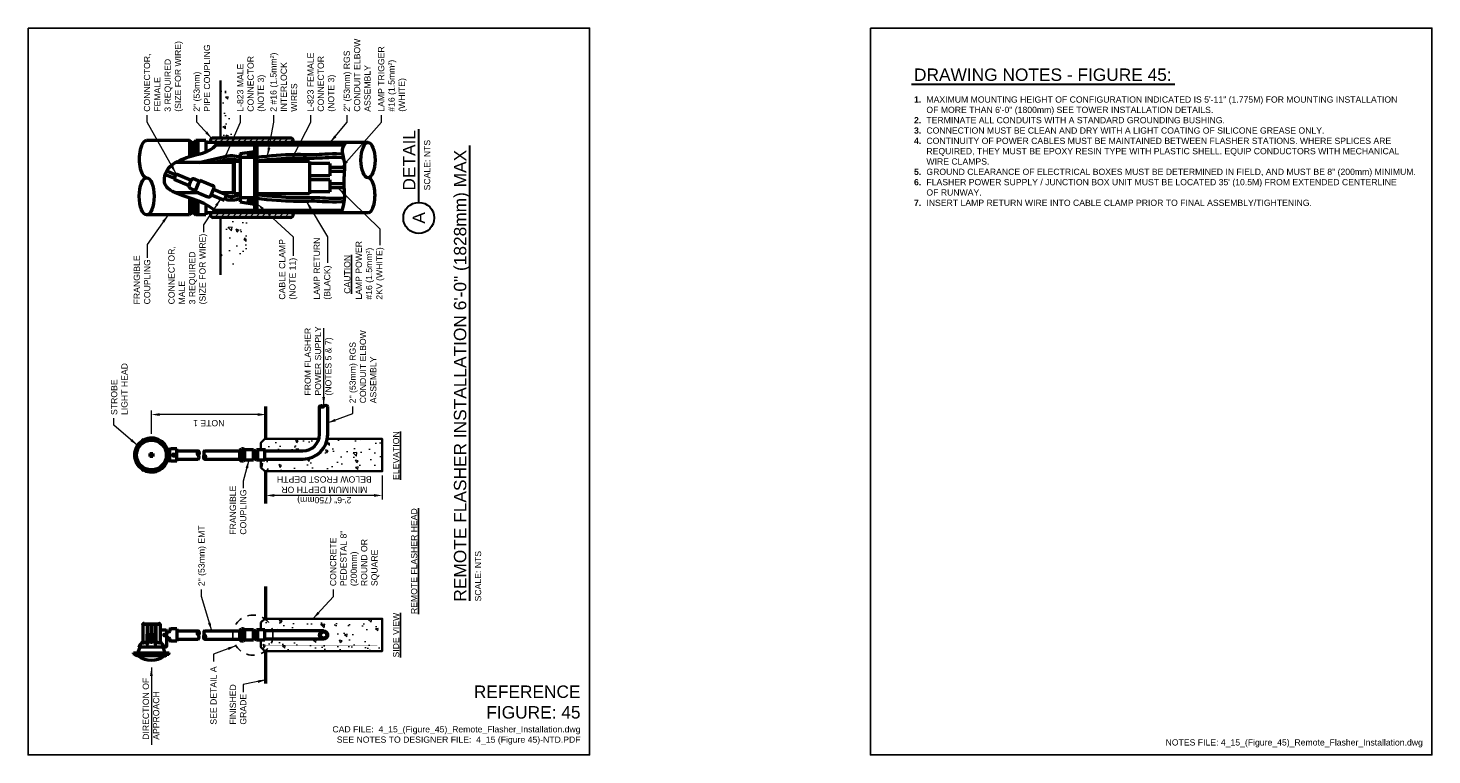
# Model space of a CAD drawing. Header units: inches. Extents: x 0 to 21.3, y 0 to 11.
import ezdxf
from ezdxf.enums import TextEntityAlignment as Align

# ---------------------------------------------------------------- set-up
doc = ezdxf.new("R2010")
doc.units = ezdxf.units.IN
doc.header["$LTSCALE"] = 0.5
doc.header["$MEASUREMENT"] = 0
doc.header["$PDSIZE"] = 2
doc.linetypes.add('DASHED', pattern=[0.75, 0.5, -0.25])
doc.linetypes.add('DASHED2', pattern=[0.375, 0.25, -0.125])
doc.layers.get('0').update_dxf_attribs({"linetype": 'CONTINUOUS'})
doc.layers.get('DEFPOINTS').update_dxf_attribs({"linetype": 'CONTINUOUS'})
for name, color, linetype, lineweight in [('C-GRAD-FNSH', 4, 'CONTINUOUS', 50), ('E-AFLD-CIRC-SERS', 203, 'CONTINUOUS', 50), ('E-AFLD-DEVC', 23, 'CONTINUOUS', 50), ('E-AFLD-JBOX', 23, 'CONTINUOUS', 50), ('E-AFLD-LITE-APPR', 203, 'CONTINUOUS', 50), ('E-GRND-CIRC', 4, 'CONTINUOUS', 50), ('E-POWR-CNDT', 83, 'CONTINUOUS', 50), ('G-ANNO-PATT', 8, 'CONTINUOUS', 18), ('G-ANNO-RDME', 5, 'CONTINUOUS', 18), ('S-FNDN-PEDS', 41, 'CONTINUOUS', 35)]:
    doc.layers.add(name, color=color, linetype=linetype, lineweight=lineweight)
for name, color, linetype in [('E-DETL-GRPH', 7, 'CONTINUOUS'), ('G-ANNO-DIMS', 7, 'CONTINUOUS'), ('G-ANNO-TEXT', 7, 'CONTINUOUS'), ('G-ANNO-TEXT @ 1', 7, 'CONTINUOUS'), ('G-ANNO-TTLB', 7, 'CONTINUOUS')]:
    doc.layers.add(name, color=color, linetype=linetype)
doc.styles.add('00-E-TITLE-1_1', font='arial.ttf', dxfattribs={"height": 0.1875})
doc.styles.add('01-E-BLDG-1_1', font='arial.ttf', dxfattribs={"height": 0.09375})
doc.styles.add('Arial', font='arial.ttf')
doc.dimstyles.new('01-E-BLDG-1_1', dxfattribs={"dimtxt": 0.09375, "dimasz": 0.125, "dimexe": 0.0625, "dimexo": 0.0625, "dimgap": 0.0625, "dimtad": 1, "dimdec": 4, "dimzin": 3, "dimdsep": 46, "dimlunit": 4, "dimtxsty": '01-E-BLDG-1_1', "dimcen": 0.0625, "dimclrd": 1, "dimclre": 1, "dimclrt": 256, "dimazin": 0, "dimtfac": 1, "dimtdec": 4, "dimtmove": 1, "dimatfit": 3, "dimfxl": 1, "dimfrac": 2, "dimtolj": 1, "dimtzin": 3, "dimlwd": 0, "dimlwe": 0, "dimarcsym": 0})
pattern_1 = [(140, (8.35144, -8.5), (0.03922, 0.4482876), [0.046875, -0.515625]), (85, (8.35144, -8.5), (-0.47012, -0.08672), [0.0375, -0.4125]), (190.4514, (8.3547, -8.46264), (-0.4309, 0.361568), [0.039838, -0.438214]), (136.1842, (8.22644, -8.5), (0.10345, 0.667026), [0.070312, -0.773437]), (186.6356, (8.23506, -8.4444), (-0.608824, 0.584164), [0.059756, -0.65732]), (81.184, (8.22644, -8.5), (-0.608824, 0.584164), [0.05625, -0.61875]), (111, (8.2577, -8.4375), (0.251637, 0.373067), [0.046875, -0.515625]), (56, (8.2577, -8.4375), (-0.453219, 0.152072), [0.0375, -0.4125]), (161.4514, (8.27866, -8.4064), (-0.201582, 0.525139), [0.039838, -0.438214]), (127.5, (8.35144, -8.5), (-0.2080587, 0.0075999), [0, -0.4075, 0, -0.41875, 0, -0.4140625]), (97.5, (8.35144, -8.5), (-0.2465073, 0.1644185), [0, -0.23875, 0, -0.398125, 0, -0.1578125]), (57.5, (8.35144, -8.63938), (0.0140968, 0.333639), [0, -0.15625, 0, -0.4875, 0, -0.646875]), (47.5, (8.35144, -8.70188), (-0.0625656, 0.3644914), [0, -0.203125, 0, -0.32375, 0, -0.459375])]
pattern_2 = [(140, (16.35144, -8.5794), (0.03922, 0.4482876), [0.046875, -0.515625]), (85, (16.35144, -8.5794), (-0.47012, -0.08672), [0.0375, -0.4125]), (190.4514, (16.3547, -8.54206), (-0.4309, 0.361568), [0.039838, -0.438214]), (136.1842, (16.22644, -8.5794), (0.10345, 0.667026), [0.070312, -0.773437]), (186.6356, (16.23506, -8.5238), (-0.608824, 0.584164), [0.059756, -0.65732]), (81.184, (16.22644, -8.5794), (-0.608824, 0.584164), [0.05625, -0.61875]), (111, (16.2577, -8.5169), (0.251637, 0.373067), [0.046875, -0.515625]), (56, (16.2577, -8.5169), (-0.453219, 0.152072), [0.0375, -0.4125]), (161.4514, (16.27866, -8.48582), (-0.201582, 0.525139), [0.039838, -0.438214]), (127.5, (16.35144, -8.57941), (-0.2080587, 0.0075999), [0, -0.4075, 0, -0.41875, 0, -0.4140625]), (97.5, (16.35144, -8.57941), (-0.2465073, 0.1644185), [0, -0.23875, 0, -0.398125, 0, -0.1578125]), (57.5, (16.35144, -8.71879), (0.0140968, 0.333639), [0, -0.15625, 0, -0.4875, 0, -0.646875]), (47.5, (16.35144, -8.7813), (-0.0625656, 0.3644914), [0, -0.203125, 0, -0.32375, 0, -0.459375])]
pattern_3 = [(225, (8.35144, -12.5), (0.04419417, -0.04419417), [])]
pattern_4 = [(135, (8.35144, -12.5), (-0.04419417, -0.04419417), [])]

# ---------------------------------------------------------------- blocks, each defined once
blk = doc.blocks.new('G-DBRK')
at = {"color": 0, "linetype": 'ByBlock', "lineweight": -2}
blk.add_ellipse((0, -0.25), major_axis=(0, -0.25), ratio=0.4, dxfattribs=at)
blk.add_ellipse((0, -0.75), major_axis=(0, -0.25), ratio=0.4, start_param=0, end_param=3.141593, dxfattribs=at)
blk = doc.blocks.new('*D3')
at = {"layer": 'DEFPOINTS', "color": 0, "transparency": 16777216}
for p in [(1.868, 5.151), (3.601, 5.273), (1.868, 4.795)]:
    blk.add_point(p, dxfattribs=at)
at = {"layer": 'G-ANNO-DIMS', "color": 1, "lineweight": 0, "transparency": 16777216}
for p, q in [((1.868, 4.857), (1.868, 5.213)), ((3.476, 5.151), (1.993, 5.151))]:
    blk.add_line(p, q, dxfattribs=at)
at = {"layer": 'G-ANNO-DIMS', "color": 1, "transparency": 16777216}
for points in [[(1.993, 5.172), (1.993, 5.13), (1.868, 5.151)], [(3.476, 5.172), (3.476, 5.13), (3.601, 5.151)]]:
    blk.add_solid(points, dxfattribs=at)
at = {"layer": 'G-ANNO-DIMS', "transparency": 16777216, "insert": (2.735, 5.022), "char_height": 0.0938, "attachment_point": 5, "rotation": 180, "style": '01-E-BLDG-1_1'}
blk.add_mtext('\\A1;NOTE 1', dxfattribs=at)
blk = doc.blocks.new('*U4')
at = {"color": 0, "linetype": 'Continuous', "lineweight": 30}
blk.add_line((0.234, 0), (1.341, 0), dxfattribs=at)
blk.add_circle((0, 0), 0.234, dxfattribs=at)
at = {"color": 0, "style": 'Arial', "flags": 4}
blk.add_attdef('TITLE', text='', height=0.188, dxfattribs=at).set_placement((0.413, -0.004), align=Align.BOTTOM_LEFT)
blk.add_attdef('ID', text='', height=0.188, dxfattribs=at).set_placement((0, 0), align=Align.MIDDLE_CENTER)
blk.add_attdef('SCALE', text='', height=0.0703, dxfattribs=at).set_placement((0.417, -0.079), align=Align.TOP_LEFT)

msp = doc.modelspace()

# ---------------------------------------------------------------- hatches: boundary and pattern name
at = {"layer": 'G-ANNO-PATT'}
h = msp.add_hatch(dxfattribs=at)
h.set_pattern_fill('AR-CONC', color=256, scale=0.0625, angle=90)
h.set_pattern_definition(pattern_1)
h.paths.add_polyline_path([(2.91259, 10.16418), (2.91259, 9.33583), (3.1445, 9.33583), (3.13169, 9.5814), (3.11043, 9.73993), (3.09714, 10.16013)])
h = msp.add_hatch(dxfattribs=at)
h.set_pattern_fill('ANSI31', color=256, scale=0.5, angle=180)
h.set_pattern_definition(pattern_3)
h.paths.add_polyline_path([(2.80381, 9.33583, 0.41421356), (2.75971, 9.29173), (2.75971, 9.26674), (4.01509, 9.26674), (4.01509, 9.29173, 0.41421356), (3.97099, 9.33583)])
h = msp.add_hatch(dxfattribs=at)
h.set_pattern_fill('ANSI31', color=256, scale=0.5, angle=90)
h.set_pattern_definition(pattern_4)
h.paths.add_polyline_path([(2.87388, 9.26674), (2.84522, 9.2299), (3.42562, 9.2299), (3.42562, 9.26674)])
h = msp.add_hatch(dxfattribs=at)
h.set_pattern_fill('ANSI31', color=256, scale=0.5, angle=90)
h.set_pattern_definition(pattern_4)
h.paths.add_polyline_path([(3.46384, 9.26674), (3.46384, 9.2299), (4.78687, 9.2299), (4.79157, 9.23852), (4.81584, 9.26674)])
h = msp.add_hatch(dxfattribs=at)
h.set_pattern_fill('ANSI31', color=256, scale=0.5, angle=180)
h.set_pattern_definition(pattern_3)
h.paths.add_polyline_path([(2.75971, 8.20424), (2.75971, 8.17925, 0.41421356), (2.80381, 8.13515), (3.97099, 8.13515, 0.41421356), (4.01509, 8.17925), (4.01509, 8.20424)])
h = msp.add_hatch(dxfattribs=at)
h.set_pattern_fill('ANSI31', color=256, scale=0.5, angle=90)
h.set_pattern_definition(pattern_4)
h.paths.add_polyline_path([(2.82797, 8.24108), (2.8696, 8.20424), (3.42562, 8.20424), (3.42562, 8.24108)])
h = msp.add_hatch(dxfattribs=at)
h.set_pattern_fill('AR-CONC', color=256, scale=0.0625, angle=90)
h.set_pattern_definition(pattern_1)
h.paths.add_polyline_path([(2.91259, 8.13515), (2.91259, 7.34652), (3.36885, 7.52568), (3.42308, 8.13515)])
h = msp.add_hatch(dxfattribs=at)
h.set_pattern_fill('ANSI31', color=256, scale=0.5, angle=90)
h.set_pattern_definition(pattern_4)
h.paths.add_polyline_path([(3.46384, 8.24108), (3.46384, 8.20424), (4.74355, 8.20424), (4.75581, 8.24108)])
h = msp.add_hatch(dxfattribs=at)
h.set_pattern_fill('AR-CONC', color=256, scale=0.0625, angle=90)
h.set_pattern_definition(pattern_2)
edge = h.paths.add_edge_path()
edge.add_arc((4.16083, 4.85105), 0.37516, 270.020469, 349.609772, ccw=False)
edge.add_line((4.16096, 4.47589), (3.58558, 4.47589))
edge.add_line((3.58558, 4.47589), (3.58558, 4.46195))
edge.add_line((3.58558, 4.46195), (3.52433, 4.46195))
edge.add_line((3.52433, 4.46195), (3.52433, 4.35219))
edge.add_line((3.52433, 4.35219), (3.58313, 4.29339))
edge.add_line((3.58313, 4.29339), (5.36183, 4.29339))
edge.add_line((5.36183, 4.29339), (5.36183, 4.78339))
edge.add_line((5.36183, 4.78339), (4.52984, 4.78339))
h = msp.add_hatch(dxfattribs=at)
h.set_pattern_fill('AR-CONC', color=256, scale=0.0625, angle=90)
h.set_pattern_definition(pattern_2)
edge = h.paths.add_edge_path()
edge.add_line((3.58313, 4.78339), (3.52433, 4.72459))
edge.add_line((3.52433, 4.72459), (3.52433, 4.61483))
edge.add_line((3.52433, 4.61483), (3.58558, 4.61483))
edge.add_line((3.58558, 4.61483), (3.58558, 4.60089))
edge.add_line((3.58558, 4.60089), (4.16096, 4.60089))
edge.add_arc((4.16096, 4.85089), 0.25, 270, 344.335733)
edge.add_line((4.40168, 4.78339), (3.58313, 4.78339))
h = msp.add_hatch(dxfattribs=at)
h.set_pattern_fill('AR-CONC', color=256, scale=0.0625, angle=90)
h.set_pattern_definition([(140, (8.35144, -5.5), (0.03922, 0.448288), [0.046875, -0.515625]), (85, (8.35144, -5.5), (-0.47012, -0.08672), [0.0375, -0.4125]), (190.4514, (8.3547, -5.46264), (-0.4309, 0.361568), [0.039838, -0.438214]), (136.184, (8.22644, -5.5), (0.10345, 0.667026), [0.070312, -0.773437]), (186.636, (8.23506, -5.4444), (-0.608824, 0.584164), [0.059756, -0.65732]), (81.184, (8.22644, -5.5), (-0.608824, 0.584164), [0.05625, -0.61875]), (111, (8.2577, -5.4375), (0.251637, 0.373067), [0.046875, -0.515625]), (56, (8.2577, -5.4375), (-0.453219, 0.152072), [0.0375, -0.4125]), (161.4514, (8.27866, -5.4064), (-0.201582, 0.52514), [0.039838, -0.438214]), (127.5, (8.35144, -5.5), (-0.2080587, 0.0076), [0, -0.4075, 0, -0.41875, 0, -0.4140625]), (97.5, (8.35144, -5.5), (-0.2465073, 0.1644185), [0, -0.23875, 0, -0.398125, 0, -0.1578125]), (57.5, (8.35144, -5.63938), (0.0140968, 0.333639), [0, -0.15625, 0, -0.4875, 0, -0.646875]), (47.5, (8.35144, -5.70188), (-0.062566, 0.364491), [0, -0.203125, 0, -0.32375, 0, -0.459375])])
h.paths.add_polyline_path([(3.58313, 2.06044), (3.52433, 2.00164), (3.52433, 1.89188), (3.58558, 1.89188), (3.58558, 1.87669), (4.47346, 1.87669, -1), (4.47346, 1.75419), (3.58558, 1.75419), (3.58558, 1.739), (3.52433, 1.739), (3.52433, 1.62924), (3.58313, 1.57044), (5.36183, 1.57044), (5.36183, 2.06044)])

# ---------------------------------------------------------------- linework, layer by layer
at = {"layer": 'C-GRAD-FNSH'}
for p, q in [((3.60077, 4.78339), (3.60077, 5.27339)), ((3.60077, 3.80339), (3.60077, 4.29339)), ((3.60077, 2.06044), (3.60077, 2.55044)), ((3.60077, 1.08044), (3.60077, 1.57044))]:
    msp.add_line(p, q, dxfattribs=at)
at = {"layer": 'E-AFLD-CIRC-SERS'}
for p, q in [((3.00169, 9.00685), (2.82384, 8.96579)), ((2.07484, 8.7844), (2.21503, 8.72633)), ((2.09853, 8.83823), (2.23753, 8.78065)), ((4.79464, 8.88861), (4.56634, 8.88861)), ((4.79168, 8.82736), (4.56634, 8.82736)), ((4.78302, 8.64361), (4.56634, 8.64361)), ((4.78666, 8.58236), (4.56634, 8.58236))]:
    msp.add_line(p, q, dxfattribs=at)
for points in [[(2.58252, 8.96579), (3.02423, 9.06782), (3.0604, 9.07191), (3.09466, 9.07198), (3.12675, 9.06877), (3.15648, 9.06308), (3.18376, 9.05572), (3.20853, 9.04748), (3.21124, 9.04646)], [(3.00169, 9.00685), (3.03342, 9.01418), (3.06352, 9.01758), (3.09201, 9.01764), (3.11892, 9.01494), (3.14427, 9.01009), (3.16809, 9.00366), (3.19041, 8.99624), (3.21124, 8.98843)], [(3.46384, 9.04717), (3.53794, 9.05536), (3.61572, 9.06323), (3.69072, 9.07006), (3.7627, 9.07588), (3.83143, 9.08068), (3.8967, 9.08446), (3.95828, 9.08723), (4.01593, 9.08898), (4.06946, 9.08976), (4.11921, 9.08978), (4.16571, 9.0893), (4.2095, 9.0886), (4.25114, 9.08793), (4.2912, 9.08756), (4.3303, 9.08772), (4.36916, 9.08867), (4.40897, 9.09054), (4.45134, 9.09303), (4.49754, 9.09568), (4.5487, 9.09799), (4.60591, 9.09946), (4.67032, 9.09961), (4.74308, 9.09796), (4.76318, 9.097)], [(3.46384, 8.99249), (3.54366, 9.00132), (3.62092, 9.00913), (3.69537, 9.01592), (3.76678, 9.02169), (3.8349, 9.02645), (3.89949, 9.03019), (3.96032, 9.03293), (4.01714, 9.03465), (4.06986, 9.03542), (4.11895, 9.03543), (4.165, 9.03497), (4.20863, 9.03427), (4.25045, 9.0336), (4.29106, 9.03322), (4.33107, 9.03338), (4.37109, 9.03436), (4.41184, 9.03627), (4.45449, 9.03878), (4.50033, 9.04141), (4.55063, 9.04368), (4.60668, 9.04512), (4.66976, 9.04527), (4.74116, 9.04365), (4.77557, 9.04201)], [(2.98144, 8.41524), (3.00283, 8.40651), (3.02423, 8.40315), (3.0604, 8.39906), (3.09466, 8.39899), (3.12675, 8.4022), (3.15648, 8.40789), (3.18376, 8.41525), (3.20853, 8.42349), (3.21124, 8.42451)], [(3.00169, 8.46412), (3.03342, 8.4568), (3.06352, 8.45339), (3.09201, 8.45333), (3.11892, 8.45603), (3.14427, 8.46088), (3.16809, 8.46731), (3.19041, 8.47473), (3.21124, 8.48254)], [(3.46384, 8.47848), (3.54366, 8.46965), (3.62092, 8.46184), (3.69537, 8.45505), (3.76678, 8.44928), (3.8349, 8.44452), (3.89949, 8.44078), (3.96032, 8.43804), (4.01714, 8.43632), (4.06986, 8.43555), (4.11895, 8.43554), (4.165, 8.43601), (4.20863, 8.4367), (4.25045, 8.43737), (4.29106, 8.43775), (4.33107, 8.43759), (4.37109, 8.43661), (4.41184, 8.4347), (4.45449, 8.43219), (4.50033, 8.42957), (4.55063, 8.42729), (4.60668, 8.42585), (4.66976, 8.4257), (4.74116, 8.42732), (4.79117, 8.42971)], [(3.46384, 8.4238), (3.53794, 8.41561), (3.61572, 8.40775), (3.69072, 8.40091), (3.7627, 8.39509), (3.83143, 8.39029), (3.8967, 8.38651), (3.95828, 8.38374), (4.01593, 8.38199), (4.06946, 8.38121), (4.11921, 8.38119), (4.16571, 8.38167), (4.2095, 8.38237), (4.25114, 8.38304), (4.2912, 8.38341), (4.3303, 8.38325), (4.36916, 8.3823), (4.40897, 8.38043), (4.45134, 8.37794), (4.49754, 8.37529), (4.5487, 8.37298), (4.60591, 8.37151), (4.67032, 8.37136), (4.74308, 8.37301), (4.78624, 8.37507)]]:
    msp.add_lwpolyline(points, dxfattribs=at)
at = {"layer": 'E-AFLD-DEVC'}
for p, q in [((2.44537, 9.29799), (1.79494, 9.29799)), ((2.44537, 9.29799), (2.44537, 9.05554)), ((2.49143, 9.25928), (2.44537, 9.29799)), ((2.49143, 9.25928), (2.53749, 9.29799)), ((2.49143, 9.25928), (2.49143, 9.06875)), ((2.69062, 9.29799), (2.53749, 9.29799)), ((2.53749, 9.29799), (2.53749, 9.08079)), ((2.56812, 9.29799), (2.56812, 9.08865)), ((2.69062, 9.29799), (2.69062, 9.12636)), ((2.75971, 9.29173), (2.75971, 9.26674)), ((3.97099, 9.33583), (2.80381, 9.33583)), ((4.01509, 9.29173), (4.01509, 9.26674)), ((2.44537, 8.43013), (2.44537, 8.17299)), ((2.49143, 8.41436), (2.49143, 8.2117)), ((2.53749, 8.39717), (2.53749, 8.17299)), ((2.56812, 8.38552), (2.56812, 8.17299)), ((2.69062, 8.32935), (2.69062, 8.17299)), ((2.44537, 8.17299), (1.79494, 8.17299)), ((2.49143, 8.2117), (2.44537, 8.17299)), ((2.49143, 8.2117), (2.53749, 8.17299)), ((2.69062, 8.17299), (2.53749, 8.17299)), ((2.75971, 8.20424), (2.75971, 8.17925)), ((3.97099, 8.13515), (2.80381, 8.13515)), ((4.01509, 8.20424), (4.01509, 8.17925)), ((3.20608, 4.61483), (3.22862, 4.63027)), ((3.20608, 4.46195), (3.20608, 4.61483)), ((3.22862, 4.44652), (3.22862, 4.63027)), ((3.25924, 4.63027), (3.22862, 4.63027)), ((3.25924, 4.57759), (3.22862, 4.57759)), ((3.25924, 4.49919), (3.22862, 4.49919)), ((3.28178, 4.61483), (3.25924, 4.63027)), ((3.25924, 4.44652), (3.25924, 4.63027)), ((3.28178, 4.46195), (3.28178, 4.61483)), ((3.41114, 4.61483), (3.28178, 4.61483)), ((3.43368, 4.58445), (3.41114, 4.61483)), ((3.41114, 4.46195), (3.41114, 4.61483)), ((3.43368, 4.49233), (3.41114, 4.46195)), ((3.43368, 4.58445), (3.45622, 4.61483)), ((3.43368, 4.49233), (3.43368, 4.58445)), ((3.43368, 4.49233), (3.45622, 4.46195)), ((3.45622, 4.46195), (3.45622, 4.61483)), ((3.58558, 4.61483), (3.45622, 4.61483)), ((3.47876, 4.46195), (3.47876, 4.61483)), ((3.58558, 4.46195), (3.58558, 4.61483)), ((3.20608, 4.46195), (3.22862, 4.44652)), ((3.25924, 4.44652), (3.22862, 4.44652)), ((3.28178, 4.46195), (3.25924, 4.44652)), ((3.41114, 4.46195), (3.28178, 4.46195)), ((3.58558, 4.46195), (3.45622, 4.46195)), ((3.20608, 1.89188), (3.22862, 1.90732)), ((3.20608, 1.739), (3.20608, 1.89188)), ((3.20608, 1.739), (3.22862, 1.72357)), ((3.22862, 1.72357), (3.22862, 1.90732)), ((3.25924, 1.90732), (3.22862, 1.90732)), ((3.25924, 1.85464), (3.22862, 1.85464)), ((3.25924, 1.77624), (3.22862, 1.77624)), ((3.25924, 1.72357), (3.22862, 1.72357)), ((3.28178, 1.89188), (3.25924, 1.90732)), ((3.25924, 1.72357), (3.25924, 1.90732)), ((3.28178, 1.739), (3.25924, 1.72357)), ((3.41114, 1.89188), (3.28178, 1.89188)), ((3.28178, 1.739), (3.28178, 1.89188)), ((3.41114, 1.739), (3.28178, 1.739)), ((3.41114, 1.739), (3.41114, 1.89188)), ((3.43368, 1.8615), (3.41114, 1.89188)), ((3.43368, 1.76938), (3.41114, 1.739)), ((3.43368, 1.8615), (3.45622, 1.89188)), ((3.43368, 1.76938), (3.43368, 1.8615)), ((3.43368, 1.76938), (3.45622, 1.739)), ((3.58558, 1.89188), (3.45622, 1.89188)), ((3.45622, 1.739), (3.45622, 1.89188)), ((3.58558, 1.739), (3.45622, 1.739)), ((3.47876, 1.739), (3.47876, 1.89188)), ((3.58558, 1.739), (3.58558, 1.89188))]:
    msp.add_line(p, q, dxfattribs=at)
msp.add_lwpolyline([(2.8696, 8.20424), (2.81637, 8.25134), (2.742, 8.30169), (2.6628, 8.34433), (2.58135, 8.38049), (2.50021, 8.41135), (2.42196, 8.43814), (2.34917, 8.46206), (2.28442, 8.48432), (2.22968, 8.50598), (2.18462, 8.52747), (2.14833, 8.54908), (2.11987, 8.57111), (2.09832, 8.59384), (2.08276, 8.61757), (2.07227, 8.64257), (2.06592, 8.66915), (2.063, 8.69746), (2.06354, 8.72716), (2.0678, 8.75779), (2.07603, 8.78889), (2.08847, 8.81998), (2.10537, 8.85062), (2.12697, 8.88032), (2.15353, 8.90863), (2.18515, 8.93516), (2.22139, 8.95987), (2.26163, 8.98279), (2.3053, 9.00396), (2.35181, 9.02342), (2.40055, 9.04119), (2.45094, 9.05732), (2.50238, 9.07184), (2.55428, 9.08507), (2.60609, 9.09846), (2.65723, 9.11373), (2.70715, 9.13262), (2.75528, 9.15685), (2.80107, 9.18815), (2.84394, 9.22826), (2.87388, 9.26674)], dxfattribs=at)
for centre, start, end in [((2.80381, 9.29173), 90, 180), ((3.97099, 9.29173), 0, 90), ((2.80381, 8.17925), 180, 270), ((3.97099, 8.17925), 270, 0)]:
    msp.add_arc(centre, 0.0441, start, end, dxfattribs=at)
at = {"layer": 'E-AFLD-JBOX'}
for p, q in [((3.42562, 9.26674), (3.42562, 8.20424)), ((3.46384, 9.24019), (3.42562, 9.24019)), ((3.46384, 9.26674), (3.46384, 8.20424)), ((3.10442, 8.96579), (2.23177, 8.96579)), ((3.11912, 8.98049), (3.10442, 8.96579)), ((3.10442, 8.96579), (3.10442, 8.50519)), ((3.11912, 8.98049), (3.11912, 8.49049)), ((3.21124, 8.98049), (3.11912, 8.98049)), ((3.21124, 9.10299), (3.42562, 9.13361)), ((3.21124, 9.10299), (3.21124, 8.36799)), ((3.42562, 9.04174), (3.21124, 9.04174)), ((3.38264, 9.10973), (3.34194, 9.06903)), ((3.3868, 9.10558), (3.34609, 9.06488)), ((4.26009, 8.98049), (3.46384, 8.98049)), ((4.26009, 8.98049), (4.26009, 8.49049)), ((4.56634, 8.95011), (4.26009, 8.95011)), ((4.56634, 8.95011), (4.56634, 8.76587)), ((2.20941, 8.71274), (2.24316, 8.79423)), ((2.20941, 8.71274), (2.43604, 8.61887)), ((2.24316, 8.79423), (2.46979, 8.70036)), ((2.51885, 8.71716), (2.59581, 8.68528)), ((4.56634, 8.76587), (4.26009, 8.76587)), ((2.58246, 8.50519), (2.23168, 8.50519)), ((2.43763, 8.62351), (2.46763, 8.69595)), ((2.45885, 8.5723), (2.53581, 8.54042)), ((2.53018, 8.52684), (2.60144, 8.69887)), ((2.53018, 8.52684), (2.72031, 8.44808)), ((2.60144, 8.69887), (2.79157, 8.62011)), ((2.77153, 8.4693), (2.81279, 8.56889)), ((2.80903, 8.55984), (3.00732, 8.47771)), ((3.10442, 8.50519), (2.94098, 8.50519)), ((3.11912, 8.49049), (3.10442, 8.50519)), ((4.56634, 8.70511), (4.26009, 8.70511)), ((4.56634, 8.52087), (4.26009, 8.52087)), ((4.56634, 8.70511), (4.56634, 8.52087)), ((2.77528, 8.47835), (2.97357, 8.39622)), ((2.97357, 8.39622), (3.00732, 8.47771)), ((3.21124, 8.49049), (3.11912, 8.49049)), ((3.42562, 8.42924), (3.21124, 8.42924)), ((3.21124, 8.36799), (3.42562, 8.33736)), ((3.38264, 8.36124), (3.34194, 8.40194)), ((3.3868, 8.36539), (3.34609, 8.40609)), ((4.26009, 8.49049), (3.46384, 8.49049)), ((3.46384, 8.23079), (3.42562, 8.23079))]:
    msp.add_line(p, q, dxfattribs=at)
for centre in [(3.36437, 9.08731), (3.36437, 8.38367)]:
    msp.add_circle(centre, 0.02893, dxfattribs=at)
for centre, start, end in [((2.50385, 8.68095), 67.5, 157.5), ((2.47385, 8.60851), 157.5, 247.5), ((2.77657, 8.58389), 337.5, 67.5), ((2.73532, 8.4843), 247.5, 337.5)]:
    msp.add_arc(centre, 0.0392, start, end, dxfattribs=at)
at = {"layer": 'E-AFLD-LITE-APPR'}
for p, q in [((1.7492, 4.77435), (1.72268, 4.75904)), ((1.74063, 4.72793), (1.72268, 4.75904)), ((1.7621, 4.75201), (1.73558, 4.73669)), ((1.76716, 4.74325), (1.74063, 4.72793)), ((1.76716, 4.74325), (1.7492, 4.77435)), ((1.91185, 4.53839), (1.82365, 4.53839)), ((1.86775, 4.49429), (1.86775, 4.58249)), ((2.09545, 4.5537), (2.13137, 4.5537)), ((2.09545, 4.52308), (2.09545, 4.5537)), ((2.09545, 4.52308), (2.13137, 4.52308)), ((2.10557, 4.52308), (2.10557, 4.5537)), ((2.13077, 4.58249), (2.12041, 4.58249)), ((2.13077, 4.49429), (2.12041, 4.49429)), ((2.13137, 4.52308), (2.13137, 4.5537)), ((2.14608, 4.45387), (2.14608, 4.62292)), ((2.25327, 4.63027), (2.15343, 4.63027)), ((2.25327, 4.53839), (2.174, 4.53839)), ((2.19937, 4.55165), (2.18789, 4.54502)), ((2.18789, 4.54502), (2.18789, 4.53176)), ((2.18789, 4.53176), (2.19937, 4.52513)), ((2.21086, 4.54502), (2.19937, 4.55165)), ((2.19937, 4.52513), (2.21086, 4.53176)), ((2.21086, 4.53176), (2.21086, 4.54502)), ((2.25327, 4.44652), (2.25327, 4.63027)), ((1.74063, 4.34885), (1.72268, 4.31775)), ((1.72268, 4.31775), (1.7492, 4.30243)), ((1.73558, 4.34009), (1.7621, 4.32478)), ((1.74063, 4.34885), (1.76716, 4.33354)), ((1.76716, 4.33354), (1.7492, 4.30243)), ((2.25327, 4.44652), (2.15343, 4.44652)), ((1.73663, 1.98388), (1.99694, 1.98388)), ((1.73663, 1.98005), (1.73663, 1.98388)), ((1.99694, 1.98005), (1.73663, 1.98005)), ((1.73663, 1.97622), (1.73663, 1.98005)), ((1.99694, 1.97622), (1.73663, 1.97622)), ((1.73663, 1.97439), (1.73663, 1.70884)), ((1.73979, 1.98599), (1.73979, 1.98792)), ((1.75643, 1.98599), (1.73979, 1.98599)), ((1.75518, 1.98599), (1.74105, 1.98599)), ((1.74105, 1.98388), (1.74105, 1.98599)), ((1.75518, 1.98388), (1.74105, 1.98388)), ((1.75349, 1.99086), (1.74274, 1.99086)), ((1.74706, 1.98388), (1.74917, 1.98599)), ((1.75518, 1.98388), (1.75518, 1.98599)), ((1.75643, 1.98599), (1.75643, 1.98792)), ((1.8019, 1.97622), (1.79818, 1.69202)), ((1.80916, 1.97622), (1.81288, 1.69202)), ((1.86399, 1.97619), (1.85943, 1.7153)), ((1.86958, 1.97619), (1.87413, 1.7153)), ((1.9244, 1.97622), (1.92068, 1.69202)), ((1.93166, 1.97622), (1.93538, 1.69202)), ((1.97714, 1.98599), (1.97714, 1.98792)), ((1.97714, 1.98599), (1.99377, 1.98599)), ((1.97839, 1.98388), (1.97839, 1.98599)), ((1.97839, 1.98599), (1.99252, 1.98599)), ((1.98008, 1.99086), (1.99083, 1.99086)), ((1.98651, 1.98388), (1.9844, 1.98599)), ((1.99252, 1.98388), (1.99252, 1.98599)), ((1.99377, 1.98599), (1.99377, 1.98792)), ((1.99694, 1.98388), (1.99694, 1.98005)), ((1.99694, 1.98005), (1.99694, 1.97622)), ((1.99694, 1.97439), (1.99694, 1.70884)), ((1.68031, 1.64506), (1.73494, 1.71107)), ((1.73706, 1.89737), (1.73663, 1.89781)), ((1.73706, 1.81075), (1.73663, 1.81119)), ((2.08925, 1.88694), (1.99694, 1.88694)), ((1.99863, 1.71107), (2.05326, 1.64506)), ((2.05436, 1.82207), (2.06585, 1.8287)), ((2.05436, 1.80881), (2.05436, 1.82207)), ((2.06585, 1.80218), (2.05436, 1.80881)), ((2.06585, 1.8287), (2.07733, 1.82207)), ((2.07733, 1.80881), (2.06585, 1.80218)), ((2.07733, 1.82207), (2.07733, 1.80881)), ((2.09647, 1.87959), (2.09647, 1.64302)), ((2.13077, 1.85954), (2.09647, 1.85954)), ((2.13077, 1.77134), (2.09647, 1.77134)), ((2.13077, 1.77134), (2.09647, 1.77134)), ((2.14528, 1.76112), (2.14518, 1.76122)), ((2.14608, 1.89997), (2.14608, 1.87486)), ((2.14608, 1.73092), (2.14608, 1.75603)), ((2.14608, 1.75603), (2.14608, 1.73092)), ((2.14971, 1.9063), (2.1471, 1.9037)), ((2.25327, 1.90732), (2.15343, 1.90732)), ((2.25327, 1.72357), (2.15343, 1.72357)), ((2.25327, 1.72357), (2.15343, 1.72357)), ((2.18318, 1.90729), (2.18315, 1.90732)), ((2.22649, 1.90729), (2.22646, 1.90732)), ((2.25327, 1.90732), (2.25327, 1.72357)), ((2.25327, 1.89201), (2.25327, 1.90732)), ((1.5982, 1.5438), (2.1354, 1.5438)), ((1.5982, 1.53645), (1.5982, 1.5438)), ((1.59854, 1.53253), (1.5982, 1.53645)), ((1.60465, 1.52694), (2.12895, 1.52694)), ((1.61417, 1.51346), (1.61417, 1.52694)), ((1.61607, 1.51156), (1.61417, 1.51346)), ((1.62233, 1.51346), (1.61417, 1.51346)), ((1.62233, 1.51156), (1.61607, 1.51156)), ((1.62515, 1.51634), (1.62233, 1.51634)), ((1.62233, 1.51156), (1.62233, 1.51634)), ((1.62515, 1.51156), (1.62515, 1.51634)), ((1.63331, 1.51346), (1.62515, 1.51346)), ((1.63142, 1.51156), (1.62515, 1.51156)), ((1.63331, 1.51346), (1.63142, 1.51156)), ((1.63331, 1.51346), (1.63331, 1.52694)), ((1.64691, 1.50322), (1.64317, 1.52441)), ((2.08062, 1.49816), (1.65294, 1.49816)), ((1.67862, 1.64038), (1.67862, 1.63751)), ((1.68046, 1.63567), (2.08912, 1.63567)), ((1.73583, 1.52694), (1.76033, 1.52694)), ((2.05494, 1.64038), (2.05494, 1.63751)), ((2.08666, 1.50322), (2.09039, 1.52441)), ((2.10039, 1.52694), (2.12489, 1.52694)), ((2.13505, 1.53253), (2.1354, 1.53645)), ((2.1354, 1.53645), (2.1354, 1.5438))]:
    msp.add_line(p, q, dxfattribs=at)
at = {"layer": 'E-AFLD-LITE-APPR', "linetype": 'Continuous'}
for p, q in [((2.20112, 4.55064), (2.25327, 4.55064)), ((2.20112, 4.52614), (2.25327, 4.52614))]:
    msp.add_line(p, q, dxfattribs=at)
at = {"layer": 'E-AFLD-LITE-APPR'}
for points in [[(1.86678, 1.7006, -0.17470452), (1.86429, 1.7015, -0.10420294), (1.86159, 1.70491, -0.0649481), (1.86004, 1.70935, -0.0510993), (1.85943, 1.7153, -0.0510993)], [(1.87413, 1.7153, -0.0510993), (1.87352, 1.70935, -0.0649481), (1.87198, 1.70491, -0.10420294), (1.86927, 1.7015, -0.17470452), (1.86678, 1.7006, -0.17470452)], [(1.80553, 1.67732, -0.17470452), (1.80304, 1.67822, -0.10420294), (1.80034, 1.68163, -0.0649481), (1.79879, 1.68608, -0.0510993), (1.79818, 1.69202, -0.0510993)], [(1.81288, 1.69202, -0.0510993), (1.81227, 1.68608, -0.0649481), (1.81073, 1.68163, -0.10420294), (1.80802, 1.67822, -0.17470452), (1.80553, 1.67732, -0.17470452)], [(1.92803, 1.67732, -0.17470452), (1.92554, 1.67822, -0.10420294), (1.92284, 1.68163, -0.0649481), (1.92129, 1.68608, -0.0510993), (1.92068, 1.69202, -0.0510993)], [(1.93538, 1.69202, -0.0510993), (1.93477, 1.68608, -0.0649481), (1.93323, 1.68163, -0.10420294), (1.93052, 1.67822, -0.17470452), (1.92803, 1.67732, -0.17470452)]]:
    msp.add_lwpolyline(points, format="xyb", dxfattribs=at)
for centre, radius in [((1.86775, 4.53839), 0.2254), ((2.19937, 4.53839), 0.01148), ((2.06585, 1.81544), 0.01148), ((2.06585, 1.81544), 0.00766)]:
    msp.add_circle(centre, radius, dxfattribs=at)
for centre, radius, start, end in [((1.86775, 4.53839), 0.25648, 123.422679, 236.577321), ((1.86775, 4.53839), 0.25648, 3.422679, 116.577321), ((1.86775, 4.53839), 0.25648, 243.422679, 356.577321), ((2.13077, 4.5978), 0.01531, 270, 0), ((2.13077, 4.47898), 0.01531, 0, 90), ((2.15343, 4.62292), 0.00735, 90, 180), ((2.15343, 4.45387), 0.00735, 180, 270), ((1.73846, 1.97439), 0.00184, 90, 180), ((1.74274, 1.98792), 0.00294, 90, 180), ((1.75349, 1.98792), 0.00294, 0, 90), ((1.98008, 1.98792), 0.00294, 90, 180), ((1.99083, 1.98792), 0.00294, 0, 90), ((1.9951, 1.97439), 0.00184, 0, 90), ((1.72928, 1.71576), 0.00735, 320.387421, 0), ((1.75133, 1.70884), 0.0147, 180, 302.405415), ((1.86678, 1.52694), 0.20074, 109.888403, 122.405415), ((1.86678, 1.52694), 0.20074, 92.037209, 105.684688), ((1.86678, 1.52694), 0.20074, 74.315312, 87.962791), ((1.86678, 1.52694), 0.20074, 57.594585, 70.111597), ((1.98224, 1.70884), 0.0147, 237.594585, 0), ((2.00429, 1.71576), 0.00735, 180, 219.612579), ((2.08912, 1.87959), 0.00735, 0, 89), ((2.13077, 1.87486), 0.01531, 270, 0), ((2.13077, 1.75603), 0.01531, 0, 90), ((2.13077, 1.75603), 0.01531, 0, 90), ((2.15343, 1.89997), 0.00735, 90, 180), ((2.15343, 1.73092), 0.00735, 180, 270), ((2.15343, 1.73092), 0.00735, 180, 270), ((1.60465, 1.53307), 0.00612, 185, 270), ((1.64016, 1.52388), 0.00306, 10, 90), ((1.65294, 1.50428), 0.00612, 190, 270), ((2.27466, 1.32992), 0.6529, 152.076042, 160.878175), ((1.86678, 1.78178), 0.34654, 234.929397, 305.070603), ((1.68597, 1.64038), 0.00735, 140.387421, 180), ((1.68046, 1.63751), 0.00184, 180, 270), ((1.45891, 1.32992), 0.6529, 19.121825, 27.923958), ((2.05311, 1.63751), 0.00184, 270, 0), ((2.04759, 1.64038), 0.00735, 0, 39.612579), ((2.08062, 1.50428), 0.00612, 270, 350), ((2.08912, 1.64302), 0.00735, 270, 0), ((2.09341, 1.52388), 0.00306, 90, 170), ((2.12895, 1.53307), 0.00612, 270, 355)]:
    msp.add_arc(centre, radius, start, end, dxfattribs=at)
for p in [(1.74811, 1.98599), (1.98546, 1.98599)]:
    msp.add_point(p, dxfattribs=at)
at = {"layer": 'E-DETL-GRPH', "linetype": 'DASHED2'}
msp.add_circle((3.40303, 1.81346), 0.30365, dxfattribs=at)
at = {"layer": 'E-GRND-CIRC', "linetype": 'DASHED', "const_width": 0.0049}
msp.add_lwpolyline([(3.60077, 1.66232), (5.28515, 1.66232)], dxfattribs=at)
at = {"layer": 'E-POWR-CNDT'}
for p, q in [((5.14568, 9.26674), (2.69062, 9.26674)), ((3.42562, 9.2299), (2.84522, 9.2299)), ((4.78687, 9.2299), (3.46384, 9.2299)), ((5.14568, 8.20424), (2.69062, 8.20424)), ((3.42562, 8.24108), (2.82797, 8.24108)), ((4.75581, 8.24108), (3.46384, 8.24108)), ((4.41096, 4.85089), (4.41096, 5.27339)), ((4.53596, 4.85089), (4.53596, 5.27339)), ((2.25327, 4.60089), (2.57542, 4.60089)), ((2.25327, 4.47589), (2.57542, 4.47589)), ((2.67123, 4.60089), (3.20608, 4.60089)), ((2.67123, 4.47589), (3.20608, 4.47589)), ((3.58558, 4.60089), (4.16096, 4.60089)), ((3.58558, 4.47589), (4.16096, 4.47589)), ((2.25327, 1.87794), (2.57542, 1.87794)), ((2.25327, 1.75294), (2.57542, 1.75294)), ((2.67123, 1.87794), (3.20608, 1.87794)), ((2.67123, 1.75294), (3.20608, 1.75294)), ((4.47346, 1.87669), (3.58558, 1.87669)), ((4.47346, 1.75419), (3.58558, 1.75419))]:
    msp.add_line(p, q, dxfattribs=at)
msp.add_lwpolyline([(4.74355, 8.20424), (4.76449, 8.26713), (4.78053, 8.33498), (4.7893, 8.39659), (4.79249, 8.45295), (4.79177, 8.50502), (4.78882, 8.55378), (4.78531, 8.60021), (4.78294, 8.64529), (4.78294, 8.68981), (4.78489, 8.73383), (4.78793, 8.77724), (4.79121, 8.8199), (4.79386, 8.86171), (4.79504, 8.90254), (4.79389, 8.94227), (4.78954, 8.98079), (4.78172, 9.01806), (4.77238, 9.05443), (4.76406, 9.09036), (4.75929, 9.12629), (4.76059, 9.16266), (4.77051, 9.19992), (4.79157, 9.23852), (4.81584, 9.26674)], dxfattribs=at)
for radius in [0.06125, 0.04655]:
    msp.add_circle((4.47346, 1.81544), radius, dxfattribs=at)
for radius in [0.25, 0.375]:
    msp.add_arc((4.16096, 4.85089), radius, 270, 0, dxfattribs=at)
at = {"layer": 'G-ANNO-DIMS', "color": 1, "lineweight": 0}
for p, q in [((5.36183, 4.23089), (5.36183, 3.86469)), ((5.23683, 3.92719), (3.72577, 3.92719))]:
    msp.add_line(p, q, dxfattribs=at)
at = {"layer": 'G-ANNO-DIMS', "color": 1}
for points in [[(3.72577, 3.94802), (3.72577, 3.90636), (3.60077, 3.92719)], [(5.23683, 3.94802), (5.23683, 3.90636), (5.36183, 3.92719)]]:
    msp.add_solid(points, dxfattribs=at)
at = {"layer": 'G-ANNO-TEXT', "linetype": 'Continuous', "lineweight": 30}
for p, q in [((13.3713, 10.14903), (17.35833, 10.14903)), ((6.68537, 2.33219), (6.68537, 9.22132))]:
    msp.add_line(p, q, dxfattribs=at)
at = {"layer": 'G-ANNO-TTLB'}
for points in [[(0, 11), (8.5, 11), (8.5, 0), (0, 0)], [(12.75, 11), (21.25, 11), (21.25, 0), (12.75, 0)]]:
    msp.add_lwpolyline(points, close=True, dxfattribs=at)
at = {"layer": 'S-FNDN-PEDS'}
for p, q in [((2.91259, 9.33583), (2.91259, 10.20549)), ((2.91259, 7.26549), (2.91259, 8.13515))]:
    msp.add_line(p, q, dxfattribs=at)
for points in [[(3.52433, 4.46195), (3.52433, 4.35219), (3.58313, 4.29339), (5.36183, 4.29339), (5.36183, 4.78339), (4.52984, 4.78339)], [(3.52433, 4.61483), (3.52433, 4.72459), (3.58313, 4.78339), (4.40168, 4.78339)], [(3.52433, 1.89188), (3.52433, 2.00164), (3.58313, 2.06044), (5.36183, 2.06044), (5.36183, 1.57044), (3.58313, 1.57044), (3.52433, 1.62924), (3.52433, 1.739)]]:
    msp.add_lwpolyline(points, dxfattribs=at)

# ---------------------------------------------------------------- block references
at = {"layer": 'E-AFLD-DEVC', "xscale": 1.125, "yscale": 1.125, "zscale": 1.125, "rotation": 179.9999999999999}
msp.add_blockref('G-DBRK', (1.79494, 8.17299), dxfattribs=at)
at = {"layer": 'E-POWR-CNDT'}
for p, xscale, yscale, zscale in [((5.14568, 9.26674), 1.0625, 1.0625, 1.0625), ((2.57542, 4.60089), 0.125, 0.125, 0.125), ((2.57542, 1.87794), 0.125, 0.125, 0.125)]:
    msp.add_blockref('G-DBRK', p, dxfattribs=dict(at, xscale=xscale, yscale=yscale, zscale=zscale))
at = {"layer": 'E-POWR-CNDT', "xscale": 0.125, "yscale": 0.125, "zscale": 0.125}
for p, rotation in [((4.41096, 5.27339), 90), ((2.67123, 4.47589), 179.9999999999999), ((2.67123, 1.75294), 179.9999999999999)]:
    msp.add_blockref('G-DBRK', p, dxfattribs=dict(at, rotation=rotation))
at = {"layer": 'G-ANNO-TEXT @ 1'}
ref = msp.add_blockref('*U4', (5.91426, 8.12747), dxfattribs=dict(at, rotation=90))
ref.add_attrib('SCALE', 'SCALE: NTS', dxfattribs={"layer": '0', "color": 0, "height": 0.09375, "rotation": 90, "style": '01-E-BLDG-1_1'}).set_placement((5.99325, 8.54414), align=Align.TOP_LEFT)
ref.add_attrib('TITLE', 'DETAIL', dxfattribs={"layer": '0', "color": 0, "height": 0.1875, "rotation": 90, "style": 'Arial'}).set_placement((5.91859, 8.54086), align=Align.BOTTOM_LEFT)
ref.add_attrib('ID', 'A', dxfattribs={"layer": '0', "color": 0, "height": 0.1875, "rotation": 90, "style": 'Arial'}).set_placement((5.91426, 8.12747), align=Align.MIDDLE_CENTER)

# ---------------------------------------------------------------- texts
at = {"layer": 'G-ANNO-DIMS', "insert": (4.48411, 4.01297), "char_height": 0.09375, "attachment_point": 5, "rotation": 180, "style": '01-E-BLDG-1_1'}
msp.add_mtext('\\A1;2\'-6" (750mm)\\PMINIMUM DEPTH OR\\PBELOW FROST DEPTH', dxfattribs=at)
at = {"layer": 'G-ANNO-RDME', "attachment_point": 9, "rotation": 0}
for s, insert, char_height, width, style in [('REFERENCE FIGURE: 45', (8.36242, 0.54795), 0.1875, 1.660137, '00-E-TITLE-1_1'), ('CAD FILE:  4_15_(Figure_45)_Remote_Flasher_Installation.dwg\\PSEE NOTES TO DESIGNER FILE:  4_15 (Figure 45)-NTD.PDF', (8.36242, 0.15662), 0.09375, 4.6000344, '01-E-BLDG-1_1')]:
    msp.add_mtext(s, dxfattribs=dict(at, insert=insert, char_height=char_height, width=width, style=style))
at = {"layer": 'G-ANNO-RDME', "insert": (21.11242, 0.11416), "char_height": 0.09375, "width": 7.0264495, "attachment_point": 9, "style": '01-E-BLDG-1_1'}
msp.add_mtext('NOTES FILE: 4_15_(Figure_45)_Remote_Flasher_Installation.dwg', dxfattribs=at)
at = {"layer": 'G-ANNO-TEXT', "style": '00-E-TITLE-1_1'}
msp.add_text('DRAWING NOTES - FIGURE 45:', height=0.1875, dxfattribs=at).set_placement((13.41045, 10.1447), align=Align.BOTTOM_LEFT)
msp.add_text('REMOTE FLASHER INSTALLATION 6\'-0" (1828mm) MAX', height=0.1875, rotation=90, dxfattribs=at).set_placement((6.68969, 2.31955), align=Align.BOTTOM_LEFT)
at = {"layer": 'G-ANNO-TEXT', "style": '01-E-BLDG-1_1'}
msp.add_text('SCALE: NTS', height=0.09375, rotation=90, dxfattribs=at).set_placement((6.76435, 2.32283), align=Align.TOP_LEFT)
at = {"layer": 'G-ANNO-TEXT', "char_height": 0.09375, "rotation": 90, "style": '01-E-BLDG-1_1'}
for s, insert, width, attachment_point in [('\\A1;L-823 MALE CONNECTOR (NOTE 3)', (3.16496, 9.73398), 1.2720473, 1), ('\\A1;CONNECTOR, FEMALE\\P3 REQUIRED (SIZE FOR WIRE)', (1.75323, 9.73398), 1.1460109, 1), ('\\A1;2" (53mm)\\PPIPE COUPLING', (2.50497, 9.73398), 1.0349525, 1), ('\\A1;2 #16 (1.5mm²) INTERLOCK WIRES', (3.66688, 9.73398), 1.1077452, 1), ('\\A1;2" (53mm) RGS CONDUIT ELBOW ASSEMBLY', (4.77712, 9.73398), 1.1077452, 1), ('\\A1;L-823 FEMALE CONNECTOR (NOTE 3)', (4.22732, 9.73398), 1.1077452, 1), ('\\A1;LAMP TRIGGER #16 (1.5mm²) (WHITE)', (5.29804, 9.73398), 0.9997477, 1), ('\\A1;CONNECTOR, MALE\\P3 REQUIRED (SIZE FOR WIRE)', (2.12412, 6.81845), 1.1460109, 1), ('\\A1;LAMP POWER #16 (1.5mm²) 2KV (WHITE)', (4.95833, 6.88984), 1.0615886, 1), ('\\A1;CABLE CLAMP (NOTE 11)', (3.79827, 6.88984), 0.9450619, 1), ('\\A1;LAMP RETURN (BLACK)', (4.32331, 6.88984), 0.9450619, 1), ('\\A1;FRANGIBLE COUPLING', (1.59919, 6.81845), 0.7797115, 1), ('\\A1;{\\LCAUTION}', (4.83192, 7.27381), 0.6562639, 5), ('\\A1;FROM FLASHER POWER SUPPLY\\P(NOTES 5 & 7)', (4.18583, 5.43863), 1.324346, 1), ('\\A1;2" (53mm) RGS CONDUIT ELBOW ASSEMBLY', (4.86562, 5.32186), 1.1077452, 1), ('\\A1;STROBE LIGHT HEAD', (1.2557, 5.14428), 0.8244899, 1), ('\\A1;{\\LELEVATION}', (5.571, 4.52965), 1.77245, 5), ('\\A1;FRANGIBLE COUPLING', (3.05346, 3.33284), 0.7797115, 1), ('\\A1;{\\LREMOTE FLASHER HEAD}', (5.84346, 2.93274), 1.77245, 5), ('\\A1;2" (53mm) EMT', (2.57873, 2.55445), 0.9456787, 1), ('\\A1;CONCRETE PEDESTAL 8" (200mm) ROUND OR SQUARE', (4.57063, 2.55445), 1.0284825, 1), ('\\A1;{\\LSIDE VIEW}', (5.571, 1.8128), 1.77245, 5), ('\\A1;DIRECTION OF APPROACH', (1.73547, 0.22928), 0.9952922, 1), ('\\A1;SEE DETAIL A', (2.75944, 0.45848), 0.9456787, 1), ('\\A1;FINISHED GRADE', (3.05346, 0.45848), 0.7797115, 1)]:
    msp.add_mtext(s, dxfattribs=dict(at, insert=insert, width=width, attachment_point=attachment_point))
at = {"layer": 'G-ANNO-TEXT', "insert": (13.41045, 9.96565), "char_height": 0.09375, "width": 7.4237884, "attachment_point": 1, "style": '01-E-BLDG-1_1'}
msp.add_mtext('\\pi-0.1875,l0.1875,t0.1875;{\\fArial|b1|i0|c0|p34;1.^I}MAXIMUM MOUNTING HEIGHT OF CONFIGURATION INDICATED IS 5\'-11" (1.775M) FOR MOUNTING INSTALLATION OF MORE THAN 6\'-0" (1800mm) SEE TOWER INSTALLATION DETAILS.\\P{\\fArial|b1|i0|c0|p34;2.^I}TERMINATE ALL CONDUITS WITH A STANDARD GROUNDING BUSHING.\\P{\\fArial|b1|i0|c0|p34;3.^I}CONNECTION MUST BE CLEAN AND DRY WITH A LIGHT COATING OF SILICONE GREASE ONLY.\\P{\\fArial|b1|i0|c0|p34;4.^I}CONTINUITY OF POWER CABLES MUST BE MAINTAINED BETWEEN FLASHER STATIONS. WHERE SPLICES ARE REQUIRED, THEY MUST BE EPOXY RESIN TYPE WITH PLASTIC SHELL. EQUIP CONDUCTORS WITH MECHANICAL WIRE CLAMPS.\\P{\\fArial|b1|i0|c0|p34;5.^I}GROUND CLEARANCE OF ELECTRICAL BOXES MUST BE DETERMINED IN FIELD, AND MUST BE 8" (200mm) MINIMUM.\\P{\\fArial|b1|i0|c0|p34;6.^I}FLASHER POWER SUPPLY / JUNCTION BOX UNIT MUST BE LOCATED 35\' (10.5M) FROM EXTENDED CENTERLINE OF RUNWAY.\\P{\\fArial|b1|i0|c0|p34;7.^I}INSERT LAMP RETURN WIRE INTO CABLE CLAMP PRIOR TO FINAL ASSEMBLY/TIGHTENING.', dxfattribs=at)

# ---------------------------------------------------------------- dimensions: what is measured, and where the dimension line sits
at = {"layer": 'G-ANNO-DIMS'}
dim = msp.add_linear_dim(base=(1.86775, 5.15094), p1=(3.60077, 5.27339), p2=(1.86775, 4.79488), text='NOTE 1', dimstyle='01-E-BLDG-1_1', override={"dimse1": 1}, dxfattribs=at)
dim.commit()
dim.dimension.update_dxf_attribs({"geometry": '*D3', "text_midpoint": (2.73545, 5.02184), "dimtype": 160, "text_rotation": 180})

# ---------------------------------------------------------------- leaders
at = {"layer": 'G-ANNO-TEXT'}
for points in [[(2.24222, 8.79197), (1.80443, 9.5778), (1.80443, 9.68398)], [(2.78087, 9.32939), (2.55617, 9.5778), (2.55617, 9.68398)], [(2.95, 8.96579), (3.21616, 9.5778), (3.21616, 9.68398)], [(3.62594, 9.06416), (3.71808, 9.5778), (3.71808, 9.68398)], [(3.97324, 8.98049), (4.27852, 9.5778), (4.27852, 9.68398)], [(4.57173, 9.26674), (4.82832, 9.5778), (4.82832, 9.68398)], [(4.74367, 8.88861), (5.34924, 9.5778), (5.34924, 9.68398)], [(4.69104, 8.58236), (5.32639, 7.96336), (5.32639, 7.71472)], [(2.91817, 8.41916), (2.65324, 8.0217), (2.65324, 7.91102)], [(3.46384, 8.34671), (4.01429, 7.84039), (4.01429, 7.5519)], [(4.2095, 8.38237), (4.53207, 7.84039), (4.53207, 7.44852)], [(2.11976, 8.17299), (1.8025, 7.72365), (1.8025, 7.52239)], [(4.47498, 5.29158), (4.47498, 6.45873)], [(4.53471, 5.0238), (4.91682, 5.16568), (4.91682, 5.27186)], [(1.65727, 4.68496), (1.29688, 4.9881), (1.29688, 5.09428)], [(3.34393, 4.46195), (3.25678, 4.14478), (3.25678, 4.03678)], [(2.77941, 1.87794), (2.62374, 2.39827), (2.62374, 2.50445)], [(4.31268, 2.06044), (4.62183, 2.39827), (4.62183, 2.50445)], [(3.14628, 1.65133), (2.80763, 1.52405), (2.80763, 1.41264)], [(1.86678, 1.32149), (1.86678, 0.15434)], [(3.60077, 1.13501), (3.25678, 1.06506), (3.25678, 0.94762)]]:
    msp.add_leader(points, dimstyle='01-E-BLDG-1_1', dxfattribs=at)

doc.saveas('drawing.dxf')
